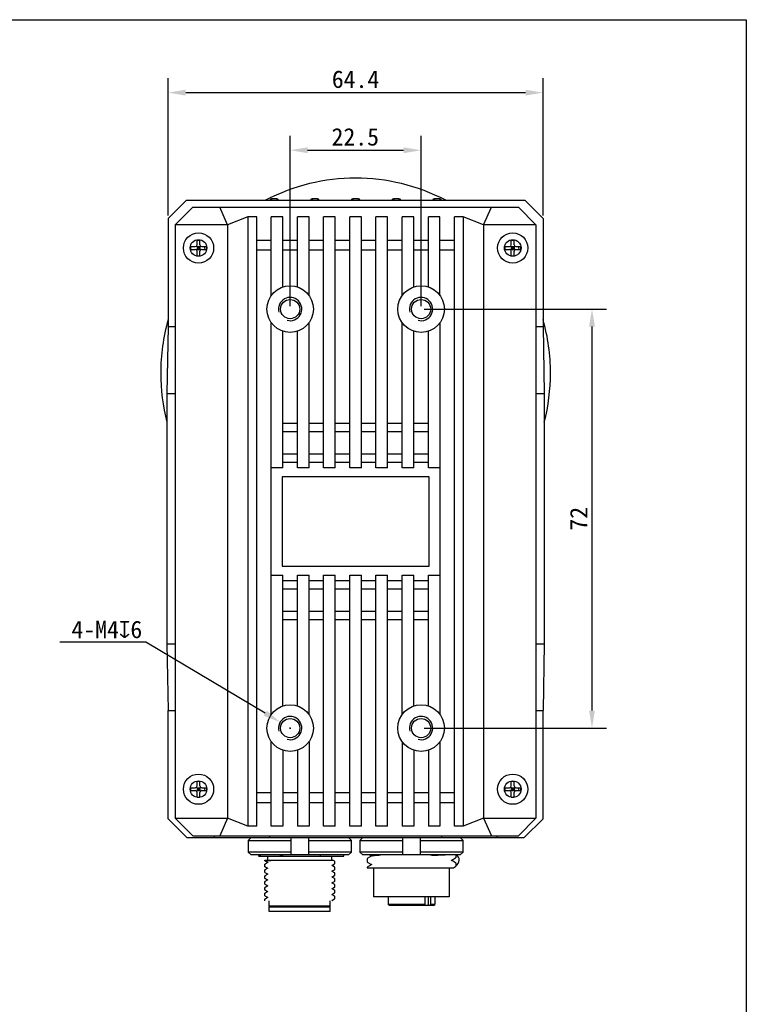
# Model space of a CAD drawing. Header units: millimetres. Extents: x 29 to 427, y -9 to 296.
# Tile 6 of 6: x 302 to 427, y 127 to 296. Entities that reach past the tile are written whole.
import ezdxf

# ---------------------------------------------------------------- set-up
doc = ezdxf.new("R2010")
doc.units = ezdxf.units.MM
doc.header["$LTSCALE"] = 23.1
doc.header["$PDMODE"] = 3
doc.header["$PDSIZE"] = 8
doc.layers.get('0').update_dxf_attribs({"linetype": 'CONTINUOUS'})
doc.layers.get('Defpoints').update_dxf_attribs({"linetype": 'CONTINUOUS'})
for name, color, linetype in [('00_COMPONENTS', 7, 'CONTINUOUS'), ('03_ALL_AXES', 7, 'CONTINUOUS'), ('51__DRAFT_DIMS', 7, 'CONTINUOUS')]:
    doc.layers.add(name, color=color, linetype=linetype)
doc.styles.get("Standard").update_dxf_attribs({"font": 'simfang.ttf'})
doc.dimstyles.new('DIMSTYLE_1', dxfattribs={"dimtxt": 3, "dimasz": 3, "dimexe": 2.5, "dimexo": 0.5, "dimgap": 0.75, "dimtad": 1, "dimdec": 1, "dimdsep": 46, "dimtxsty": 'STANDARD', "dimblk": '_FILLED', "dimcen": 0.09, "dimclrd": 8, "dimclre": 8, "dimclrt": 256, "dimazin": 2, "dimtp": 0.2, "dimtm": 0.2, "dimtfac": 1, "dimtdec": 1, "dimtofl": 0, "dimtmove": 0, "dimatfit": 3, "dimldrblk": '_FILLED', "dimfxl": 1, "dimtolj": 1, "dimarcsym": 0})
doc.dimstyles.new('DIMSTYLE_2', dxfattribs={"dimtxt": 3, "dimasz": 3, "dimexe": 2.5, "dimexo": 0.5, "dimtad": 1, "dimdsep": 46, "dimtxsty": 'STANDARD', "dimblk": '_FILLED', "dimcen": 0.09, "dimclrd": 8, "dimclre": 8, "dimclrt": 256, "dimazin": 2, "dimtp": 0.1, "dimtm": 0.1, "dimtfac": 1, "dimtofl": 0, "dimtmove": 0, "dimatfit": 1, "dimldrblk": '_FILLED', "dimfxl": 1, "dimtolj": 1, "dimarcsym": 0})

# ---------------------------------------------------------------- blocks, each defined once
blk = doc.blocks.new('_FILLED')
at = {"color": 0, "linetype": 'ByBlock'}
blk.add_solid([(0, 0), (-1, 0.167), (-1, -0.167)], dxfattribs=at)
blk = doc.blocks.new('*D4')
at = {"layer": '51__DRAFT_DIMS', "color": 8, "lineweight": -2, "transparency": 16777216}
for p, q in [((324.07, 189.22), (309.25, 189.22)), ((344.56, 177.01), (324.07, 189.22)), ((348.77, 174.45), (348.95, 174.45)), ((348.86, 174.36), (348.86, 174.54))]:
    blk.add_line(p, q, dxfattribs=at)
at = {"layer": 'Defpoints', "color": 0, "transparency": 16777216}
for p in [(347.14, 175.47), (350.57, 173.43)]:
    blk.add_point(p, dxfattribs=at)
at = {"layer": '51__DRAFT_DIMS', "color": 8, "lineweight": -2, "transparency": 16777216, "xscale": 3, "yscale": 3, "zscale": 3, "rotation": 329.2212189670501}
blk.add_blockref('_FILLED', (347.14, 175.47), dxfattribs=at)
at = {"layer": '51__DRAFT_DIMS', "transparency": 16777216, "insert": (323.44, 192.9), "char_height": 3, "attachment_point": 3}
blk.add_mtext('\\A1;4-M4{\\fgdt;x}6', dxfattribs=at)
blk = doc.blocks.new('*D5')
at = {"layer": '51__DRAFT_DIMS', "color": 8, "lineweight": -2, "transparency": 16777216}
for p, q in [((348.86, 246.95), (348.86, 276.24)), ((371.36, 246.95), (371.36, 276.24)), ((351.86, 273.74), (368.36, 273.74))]:
    blk.add_line(p, q, dxfattribs=at)
at = {"layer": 'Defpoints', "color": 0, "transparency": 16777216}
for p in [(371.36, 273.74), (348.86, 246.45), (371.36, 246.45)]:
    blk.add_point(p, dxfattribs=at)
at = {"layer": '51__DRAFT_DIMS', "color": 8, "lineweight": -2, "transparency": 16777216, "xscale": 3, "yscale": 3, "zscale": 3, "rotation": 180}
blk.add_blockref('_FILLED', (348.86, 273.74), dxfattribs=at)
at = {"layer": '51__DRAFT_DIMS', "color": 8, "lineweight": -2, "transparency": 16777216, "xscale": 3, "yscale": 3, "zscale": 3}
blk.add_blockref('_FILLED', (371.36, 273.74), dxfattribs=at)
at = {"layer": '51__DRAFT_DIMS', "transparency": 16777216, "insert": (360.05, 277.55), "char_height": 3, "attachment_point": 2}
blk.add_mtext('\\A1;22.5', dxfattribs=at)
blk = doc.blocks.new('*D6')
at = {"layer": '51__DRAFT_DIMS', "color": 8, "lineweight": -2, "transparency": 16777216}
for p, q in [((327.9, 262.54), (327.9, 286.14)), ((392.32, 262.54), (392.32, 286.14)), ((330.9, 283.64), (389.32, 283.64))]:
    blk.add_line(p, q, dxfattribs=at)
at = {"layer": 'Defpoints', "color": 0, "transparency": 16777216}
for p in [(392.32, 283.64), (327.9, 262.04), (392.32, 262.04)]:
    blk.add_point(p, dxfattribs=at)
at = {"layer": '51__DRAFT_DIMS', "color": 8, "lineweight": -2, "transparency": 16777216, "xscale": 3, "yscale": 3, "zscale": 3, "rotation": 180}
blk.add_blockref('_FILLED', (327.9, 283.64), dxfattribs=at)
at = {"layer": '51__DRAFT_DIMS', "color": 8, "lineweight": -2, "transparency": 16777216, "xscale": 3, "yscale": 3, "zscale": 3}
blk.add_blockref('_FILLED', (392.32, 283.64), dxfattribs=at)
at = {"layer": '51__DRAFT_DIMS', "transparency": 16777216, "insert": (360.1, 287.45), "char_height": 3, "attachment_point": 2}
blk.add_mtext('\\A1;64.4', dxfattribs=at)
blk = doc.blocks.new('*D7')
at = {"layer": '51__DRAFT_DIMS', "color": 8, "lineweight": -2, "transparency": 16777216}
for p, q in [((371.86, 246.45), (403.23, 246.45)), ((400.73, 243.45), (400.73, 177.45)), ((371.86, 174.45), (403.23, 174.45))]:
    blk.add_line(p, q, dxfattribs=at)
at = {"layer": 'Defpoints', "color": 0, "transparency": 16777216}
for p in [(371.36, 246.45), (371.36, 174.45), (400.73, 174.45)]:
    blk.add_point(p, dxfattribs=at)
at = {"layer": '51__DRAFT_DIMS', "color": 8, "lineweight": -2, "transparency": 16777216, "xscale": 3, "yscale": 3, "zscale": 3}
for p, rotation in [((400.73, 246.45), 90), ((400.73, 174.45), 270)]:
    blk.add_blockref('_FILLED', p, dxfattribs=dict(at, rotation=rotation))
at = {"layer": '51__DRAFT_DIMS', "transparency": 16777216, "insert": (396.95, 210.42), "char_height": 3, "attachment_point": 2, "rotation": 90}
blk.add_mtext('\\A1;72', dxfattribs=at)

msp = doc.modelspace()

# ---------------------------------------------------------------- linework, layer by layer
msp.add_lwpolyline([(28.566, 296.178), (427.252, 296.178), (427.252, -9.445), (28.566, -9.445)], close=True)
for start, end in [(62.48136, 117.51864), (164.09056, 180), (0, 15.90944)]:
    msp.add_arc((360.107, 235.451), 33.5, start, end)
at = {"layer": '00_COMPONENTS'}
for p, q in [((331.02, 265.16), (327.897, 262.038)), ((332.107, 263.951), (329.107, 260.951)), ((331.02, 265.16), (389.193, 265.16)), ((332.107, 263.951), (388.107, 263.951)), ((338.107, 260.951), (336.765, 263.951)), ((345.651, 265.401), (345.651, 265.16)), ((346.562, 265.401), (345.651, 265.401)), ((346.562, 265.401), (346.562, 265.16)), ((352.651, 265.401), (352.651, 265.16)), ((353.562, 265.401), (352.651, 265.401)), ((353.562, 265.401), (353.562, 265.16)), ((359.651, 265.401), (359.651, 265.16)), ((360.562, 265.401), (359.651, 265.401)), ((360.562, 265.401), (360.562, 265.16)), ((366.651, 265.401), (366.651, 265.16)), ((367.562, 265.401), (366.651, 265.401)), ((367.562, 265.401), (367.562, 265.16)), ((374.562, 265.401), (373.651, 265.401)), ((373.651, 265.401), (373.651, 265.16)), ((374.562, 265.401), (374.562, 265.16)), ((382.107, 260.951), (383.448, 263.951)), ((388.107, 263.951), (391.107, 260.951)), ((392.316, 262.038), (389.193, 265.16)), ((341.607, 262.284), (338.107, 260.951)), ((341.607, 262.284), (341.607, 157.617)), ((343.107, 262.284), (341.607, 262.284)), ((343.107, 157.617), (343.107, 262.284)), ((345.607, 248.783), (345.607, 262.284)), ((347.607, 262.284), (345.607, 262.284)), ((347.607, 250.25), (347.607, 262.284)), ((350.107, 250.25), (350.107, 262.284)), ((352.107, 262.284), (350.107, 262.284)), ((352.107, 248.783), (352.107, 262.284)), ((354.607, 219.151), (354.607, 262.284)), ((356.607, 262.284), (354.607, 262.284)), ((356.607, 219.151), (356.607, 262.284)), ((359.107, 219.151), (359.107, 262.284)), ((361.107, 262.284), (359.107, 262.284)), ((361.107, 219.151), (361.107, 262.284)), ((363.607, 219.151), (363.607, 262.284)), ((365.607, 262.284), (363.607, 262.284)), ((365.607, 219.151), (365.607, 262.284)), ((368.107, 248.783), (368.107, 262.284)), ((370.107, 262.284), (368.107, 262.284)), ((370.107, 250.25), (370.107, 262.284)), ((374.607, 262.284), (372.607, 262.284)), ((372.607, 250.25), (372.607, 262.284)), ((374.607, 248.783), (374.607, 262.284)), ((378.607, 262.284), (377.107, 262.284)), ((377.107, 157.617), (377.107, 262.284)), ((378.607, 262.284), (378.607, 157.617)), ((382.107, 260.951), (378.607, 262.284)), ((327.897, 262.038), (327.897, 243.451)), ((329.107, 260.951), (329.107, 158.951)), ((338.107, 260.951), (329.107, 260.951)), ((338.107, 260.951), (338.107, 158.951)), ((391.107, 260.951), (382.107, 260.951)), ((382.107, 260.951), (382.107, 158.951)), ((391.107, 260.951), (391.107, 158.951)), ((392.316, 262.038), (392.316, 243.451)), ((331.757, 257.201), (331.757, 256.701)), ((331.757, 257.201), (332.557, 257.201)), ((332.769, 256.613), (333.444, 257.289)), ((332.769, 257.289), (333.444, 256.613)), ((332.857, 257.501), (332.857, 258.301)), ((332.857, 258.301), (333.357, 258.301)), ((332.857, 257.201), (332.857, 256.701)), ((332.857, 257.201), (333.357, 257.201)), ((333.107, 257.201), (333.107, 256.701)), ((333.357, 257.501), (333.357, 258.301)), ((333.357, 257.201), (333.357, 256.701)), ((333.657, 257.201), (334.457, 257.201)), ((334.457, 257.201), (334.457, 256.701)), ((345.607, 258.211), (343.107, 258.211)), ((350.107, 258.211), (347.607, 258.211)), ((354.607, 258.211), (352.107, 258.211)), ((359.107, 258.211), (356.607, 258.211)), ((363.607, 258.211), (361.107, 258.211)), ((368.107, 258.211), (365.607, 258.211)), ((372.607, 258.211), (370.107, 258.211)), ((377.107, 258.211), (374.607, 258.211)), ((385.757, 257.201), (386.557, 257.201)), ((385.757, 257.201), (385.757, 256.701)), ((386.769, 256.613), (387.444, 257.289)), ((386.769, 257.289), (387.444, 256.613)), ((386.857, 258.301), (387.357, 258.301)), ((386.857, 257.501), (386.857, 258.301)), ((386.857, 257.201), (387.357, 257.201)), ((386.857, 257.201), (386.857, 256.701)), ((387.107, 257.201), (387.107, 256.701)), ((387.357, 257.501), (387.357, 258.301)), ((387.357, 257.201), (387.357, 256.701)), ((387.657, 257.201), (388.457, 257.201)), ((388.457, 257.201), (388.457, 256.701)), ((331.757, 256.701), (332.557, 256.701)), ((332.857, 256.951), (333.357, 256.951)), ((332.857, 256.701), (333.357, 256.701)), ((332.857, 255.601), (332.857, 256.401)), ((332.857, 255.601), (333.357, 255.601)), ((333.357, 255.601), (333.357, 256.401)), ((333.657, 256.701), (334.457, 256.701)), ((345.607, 256.547), (343.107, 256.547)), ((350.107, 256.547), (347.607, 256.547)), ((354.607, 256.547), (352.107, 256.547)), ((359.107, 256.547), (356.607, 256.547)), ((363.607, 256.547), (361.107, 256.547)), ((368.107, 256.547), (365.607, 256.547)), ((372.607, 256.547), (370.107, 256.547)), ((377.107, 256.547), (374.607, 256.547)), ((385.757, 256.701), (386.557, 256.701)), ((386.857, 256.951), (387.357, 256.951)), ((386.857, 256.701), (387.357, 256.701)), ((386.857, 255.601), (386.857, 256.401)), ((386.857, 255.601), (387.357, 255.601)), ((387.357, 255.601), (387.357, 256.401)), ((387.657, 256.701), (388.457, 256.701)), ((345.607, 176.783), (345.607, 244.119)), ((352.107, 219.151), (352.107, 244.119)), ((368.107, 219.151), (368.107, 244.119)), ((374.607, 244.119), (374.607, 176.783)), ((327.897, 243.451), (327.688, 231.962)), ((327.897, 243.451), (329.107, 243.451)), ((347.607, 219.151), (347.607, 242.651)), ((350.107, 219.151), (350.107, 242.651)), ((370.107, 219.151), (370.107, 242.651)), ((372.607, 219.151), (372.607, 242.651)), ((391.107, 243.451), (392.316, 243.451)), ((392.316, 243.451), (392.526, 231.962)), ((327.688, 231.962), (327.688, 188.94)), ((327.688, 231.962), (329.107, 231.962)), ((391.107, 231.962), (392.526, 231.962)), ((392.526, 231.962), (392.526, 188.94)), ((347.607, 226.829), (350.107, 226.829)), ((352.107, 226.829), (354.607, 226.829)), ((356.607, 226.829), (359.107, 226.829)), ((361.107, 226.829), (363.607, 226.829)), ((365.607, 226.829), (368.107, 226.829)), ((370.107, 226.829), (372.607, 226.829)), ((347.607, 225.415), (350.107, 225.415)), ((352.107, 225.415), (354.607, 225.415)), ((356.607, 225.415), (359.107, 225.415)), ((361.107, 225.415), (363.607, 225.415)), ((365.607, 225.415), (368.107, 225.415)), ((370.107, 225.415), (372.607, 225.415)), ((347.607, 221.587), (350.107, 221.587)), ((347.607, 220.172), (350.107, 220.172)), ((352.107, 221.587), (354.607, 221.587)), ((352.107, 220.172), (354.607, 220.172)), ((356.607, 221.587), (359.107, 221.587)), ((356.607, 220.172), (359.107, 220.172)), ((361.107, 221.587), (363.607, 221.587)), ((361.107, 220.172), (363.607, 220.172)), ((365.607, 221.587), (368.107, 221.587)), ((365.607, 220.172), (368.107, 220.172)), ((370.107, 221.587), (372.607, 221.587)), ((370.107, 220.172), (372.607, 220.172)), ((347.607, 219.151), (345.607, 219.151)), ((352.107, 219.151), (350.107, 219.151)), ((356.607, 219.151), (354.607, 219.151)), ((361.107, 219.151), (359.107, 219.151)), ((365.607, 219.151), (363.607, 219.151)), ((370.107, 219.151), (368.107, 219.151)), ((374.607, 219.151), (372.607, 219.151)), ((372.757, 217.601), (347.457, 217.601)), ((347.457, 217.601), (347.457, 202.301)), ((372.757, 202.301), (372.757, 217.601)), ((347.457, 202.301), (372.757, 202.301)), ((345.607, 200.751), (347.607, 200.751)), ((347.607, 178.25), (347.607, 200.751)), ((350.107, 199.729), (347.607, 199.729)), ((350.107, 200.751), (352.107, 200.751)), ((350.107, 178.25), (350.107, 200.751)), ((352.107, 176.783), (352.107, 200.751)), ((354.607, 199.729), (352.107, 199.729)), ((354.607, 200.751), (356.607, 200.751)), ((354.607, 157.617), (354.607, 200.751)), ((356.607, 157.617), (356.607, 200.751)), ((359.107, 199.729), (356.607, 199.729)), ((359.107, 200.751), (361.107, 200.751)), ((359.107, 157.617), (359.107, 200.751)), ((361.107, 157.617), (361.107, 200.751)), ((363.607, 199.729), (361.107, 199.729)), ((363.607, 200.751), (365.607, 200.751)), ((363.607, 157.617), (363.607, 200.751)), ((365.607, 157.617), (365.607, 200.751)), ((368.107, 199.729), (365.607, 199.729)), ((368.107, 200.751), (370.107, 200.751)), ((368.107, 176.783), (368.107, 200.751)), ((370.107, 178.25), (370.107, 200.751)), ((372.607, 199.729), (370.107, 199.729)), ((372.607, 200.751), (374.607, 200.751)), ((372.607, 178.25), (372.607, 200.751)), ((350.107, 198.315), (347.607, 198.315)), ((354.607, 198.315), (352.107, 198.315)), ((359.107, 198.315), (356.607, 198.315)), ((363.607, 198.315), (361.107, 198.315)), ((368.107, 198.315), (365.607, 198.315)), ((372.607, 198.315), (370.107, 198.315)), ((350.107, 194.487), (347.607, 194.487)), ((350.107, 193.072), (347.607, 193.072)), ((354.607, 194.487), (352.107, 194.487)), ((354.607, 193.072), (352.107, 193.072)), ((359.107, 194.487), (356.607, 194.487)), ((359.107, 193.072), (356.607, 193.072)), ((363.607, 194.487), (361.107, 194.487)), ((363.607, 193.072), (361.107, 193.072)), ((368.107, 194.487), (365.607, 194.487)), ((368.107, 193.072), (365.607, 193.072)), ((372.607, 194.487), (370.107, 194.487)), ((372.607, 193.072), (370.107, 193.072)), ((327.688, 188.94), (329.107, 188.94)), ((327.688, 188.94), (327.897, 177.451)), ((391.107, 188.94), (392.526, 188.94)), ((392.526, 188.94), (392.316, 177.451)), ((327.897, 177.451), (329.107, 177.451)), ((327.897, 158.864), (327.897, 177.451)), ((391.107, 177.451), (392.316, 177.451)), ((392.316, 158.864), (392.316, 177.451)), ((345.607, 157.617), (345.607, 172.119)), ((352.107, 172.119), (352.107, 157.617)), ((368.107, 172.119), (368.107, 157.617)), ((374.607, 172.119), (374.607, 157.617)), ((347.607, 170.651), (347.607, 157.617)), ((350.107, 170.651), (350.107, 157.617)), ((370.107, 170.651), (370.107, 157.617)), ((372.607, 170.651), (372.607, 157.617)), ((331.757, 164.201), (332.557, 164.201)), ((331.757, 164.201), (331.757, 163.701)), ((332.769, 164.289), (333.444, 163.613)), ((332.769, 163.613), (333.444, 164.289)), ((332.857, 165.301), (333.357, 165.301)), ((332.857, 164.501), (332.857, 165.301)), ((332.857, 164.201), (333.357, 164.201)), ((332.857, 164.201), (332.857, 163.701)), ((333.107, 164.201), (333.107, 163.701)), ((333.357, 164.501), (333.357, 165.301)), ((333.357, 164.201), (333.357, 163.701)), ((333.657, 164.201), (334.457, 164.201)), ((334.457, 164.201), (334.457, 163.701)), ((385.757, 164.201), (386.557, 164.201)), ((385.757, 164.201), (385.757, 163.701)), ((386.769, 164.289), (387.444, 163.613)), ((386.769, 163.613), (387.444, 164.289)), ((386.857, 165.301), (387.357, 165.301)), ((386.857, 164.501), (386.857, 165.301)), ((386.857, 164.201), (387.357, 164.201)), ((386.857, 164.201), (386.857, 163.701)), ((387.107, 164.201), (387.107, 163.701)), ((387.357, 164.501), (387.357, 165.301)), ((387.357, 164.201), (387.357, 163.701)), ((387.657, 164.201), (388.457, 164.201)), ((388.457, 164.201), (388.457, 163.701)), ((331.757, 163.701), (332.557, 163.701)), ((332.857, 163.951), (333.357, 163.951)), ((332.857, 163.701), (333.357, 163.701)), ((332.857, 162.601), (332.857, 163.401)), ((332.857, 162.601), (333.357, 162.601)), ((333.357, 162.601), (333.357, 163.401)), ((333.657, 163.701), (334.457, 163.701)), ((343.107, 163.355), (345.607, 163.355)), ((347.607, 163.355), (350.107, 163.355)), ((352.107, 163.355), (354.607, 163.355)), ((356.607, 163.355), (359.107, 163.355)), ((361.107, 163.355), (363.607, 163.355)), ((365.607, 163.355), (368.107, 163.355)), ((370.107, 163.355), (372.607, 163.355)), ((374.607, 163.355), (377.107, 163.355)), ((385.757, 163.701), (386.557, 163.701)), ((386.857, 163.951), (387.357, 163.951)), ((386.857, 163.701), (387.357, 163.701)), ((386.857, 162.601), (386.857, 163.401)), ((386.857, 162.601), (387.357, 162.601)), ((387.357, 162.601), (387.357, 163.401)), ((387.657, 163.701), (388.457, 163.701)), ((343.107, 161.69), (345.607, 161.69)), ((347.607, 161.69), (350.107, 161.69)), ((352.107, 161.69), (354.607, 161.69)), ((356.607, 161.69), (359.107, 161.69)), ((361.107, 161.69), (363.607, 161.69)), ((365.607, 161.69), (368.107, 161.69)), ((370.107, 161.69), (372.607, 161.69)), ((374.607, 161.69), (377.107, 161.69)), ((327.897, 158.864), (331.11, 155.651)), ((329.107, 158.951), (338.107, 158.951)), ((332.107, 155.951), (329.107, 158.951)), ((338.107, 158.951), (336.765, 155.951)), ((341.607, 157.617), (338.107, 158.951)), ((343.107, 157.617), (341.607, 157.617)), ((347.607, 157.617), (345.607, 157.617)), ((352.107, 157.617), (350.107, 157.617)), ((356.607, 157.617), (354.607, 157.617)), ((361.107, 157.617), (359.107, 157.617)), ((365.607, 157.617), (363.607, 157.617)), ((370.107, 157.617), (368.107, 157.617)), ((374.607, 157.617), (372.607, 157.617)), ((378.607, 157.617), (377.107, 157.617)), ((382.107, 158.951), (378.607, 157.617)), ((382.107, 158.951), (391.107, 158.951)), ((382.107, 158.951), (383.448, 155.951)), ((388.107, 155.951), (391.107, 158.951)), ((389.103, 155.651), (392.316, 158.864)), ((332.107, 155.951), (388.107, 155.951)), ((335.807, 155.951), (335.807, 155.651)), ((345.307, 155.951), (345.307, 155.651)), ((374.907, 155.651), (374.907, 155.951)), ((384.407, 155.651), (384.407, 155.951)), ((331.11, 155.651), (389.103, 155.651)), ((342.14, 155.651), (341.632, 155.151)), ((341.632, 155.151), (349.007, 155.151)), ((341.632, 155.151), (341.632, 153.151)), ((349.007, 152.651), (349.007, 155.651)), ((352.007, 155.651), (352.007, 152.651)), ((352.007, 155.151), (359.381, 155.151)), ((359.381, 155.151), (358.873, 155.651)), ((359.381, 153.151), (359.381, 155.151)), ((361.34, 155.651), (360.832, 155.151)), ((360.832, 155.151), (368.207, 155.151)), ((360.832, 155.151), (360.832, 153.151)), ((368.207, 152.651), (368.207, 155.651)), ((371.207, 155.651), (371.207, 152.651)), ((371.207, 155.151), (378.581, 155.151)), ((378.581, 155.151), (378.073, 155.651)), ((378.581, 153.151), (378.581, 155.151)), ((349.007, 153.151), (341.632, 153.151)), ((341.632, 153.151), (342.14, 152.651)), ((358.873, 152.651), (342.14, 152.651)), ((343.697, 152.615), (343.414, 152.451)), ((343.414, 152.451), (358.107, 152.451)), ((343.586, 152.651), (343.673, 152.601)), ((345.007, 151.751), (345.007, 152.451)), ((359.381, 153.151), (352.007, 153.151)), ((353.999, 152.651), (353.999, 152.451)), ((356.007, 151.751), (356.007, 152.451)), ((358.107, 152.451), (358.107, 152.651)), ((358.873, 152.651), (359.381, 153.151)), ((368.207, 153.151), (360.832, 153.151)), ((360.832, 153.151), (361.34, 152.651)), ((378.073, 152.651), (361.34, 152.651)), ((362.869, 152.501), (362.117, 152.067)), ((362.562, 152.651), (362.826, 152.498)), ((362.826, 152.498), (362.845, 152.487)), ((378.581, 153.151), (371.207, 153.151)), ((377.307, 152.651), (377.307, 152.17)), ((378.073, 152.651), (378.581, 153.151)), ((344.507, 151.751), (356.2, 151.751)), ((344.507, 151.633), (344.507, 151.751)), ((344.507, 150.633), (344.507, 151.056)), ((344.519, 151.627), (344.6, 151.581)), ((344.519, 150.627), (344.6, 150.581)), ((344.528, 151.069), (344.54, 151.072)), ((345.02, 151.354), (344.533, 151.073)), ((344.6, 151.581), (344.944, 151.382)), ((344.944, 151.382), (345.006, 151.346)), ((356.022, 150.838), (356.498, 151.113)), ((356.092, 150.813), (356.036, 150.846)), ((356.502, 150.576), (356.092, 150.813)), ((356.437, 151.614), (356.2, 151.751)), ((356.495, 151.58), (356.437, 151.614)), ((356.507, 151.123), (356.498, 151.113)), ((356.507, 151.123), (356.507, 151.571)), ((362.107, 152.054), (362.107, 151.421)), ((362.118, 151.408), (362.845, 150.987)), ((362.87, 151.002), (362.118, 150.567)), ((376.544, 151.723), (377.295, 152.158)), ((376.582, 151.729), (376.568, 151.737)), ((377.295, 151.316), (376.582, 151.729)), ((376.938, 150.451), (377.295, 150.657)), ((377.307, 151.303), (377.307, 150.671)), ((344.507, 149.633), (344.507, 150.056)), ((344.507, 148.633), (344.507, 149.056)), ((344.519, 149.627), (344.6, 149.581)), ((344.527, 150.069), (344.54, 150.072)), ((344.527, 149.069), (344.54, 149.073)), ((345.019, 150.354), (344.533, 150.073)), ((345.02, 149.354), (344.533, 149.073)), ((344.6, 150.581), (344.944, 150.382)), ((344.6, 149.581), (344.944, 149.382)), ((344.944, 150.382), (345.006, 150.346)), ((344.944, 149.382), (345.006, 149.346)), ((356.022, 149.838), (356.498, 150.113)), ((356.022, 148.838), (356.498, 149.113)), ((356.092, 149.813), (356.036, 149.846)), ((356.502, 149.576), (356.092, 149.813)), ((356.507, 150.123), (356.498, 150.113)), ((356.507, 149.123), (356.498, 149.113)), ((356.507, 150.123), (356.507, 150.571)), ((356.507, 149.123), (356.507, 149.571)), ((362.107, 150.554), (362.107, 150.451)), ((362.107, 150.451), (376.938, 150.451)), ((363.207, 150.451), (363.207, 145.451)), ((376.207, 150.451), (376.207, 145.451)), ((344.507, 147.633), (344.507, 148.056)), ((344.519, 148.627), (344.6, 148.581)), ((344.521, 147.626), (344.601, 147.58)), ((344.527, 148.069), (344.54, 148.072)), ((345.02, 148.354), (344.533, 148.073)), ((345.02, 147.354), (344.534, 147.073)), ((344.6, 148.581), (344.944, 148.382)), ((344.601, 147.58), (344.947, 147.38)), ((344.944, 148.382), (345.006, 148.346)), ((344.947, 147.38), (345.006, 147.346)), ((356.022, 147.838), (356.498, 148.113)), ((356.092, 148.813), (356.036, 148.846)), ((356.091, 147.814), (356.036, 147.846)), ((356.436, 147.614), (356.091, 147.814)), ((356.502, 148.576), (356.092, 148.813)), ((356.495, 147.58), (356.436, 147.614)), ((356.498, 147.578), (356.495, 147.58)), ((356.507, 148.123), (356.498, 148.113)), ((356.507, 148.123), (356.507, 148.571)), ((356.507, 147.123), (356.507, 147.571)), ((344.507, 146.633), (344.507, 147.056)), ((344.507, 145.633), (344.507, 146.056)), ((344.519, 146.627), (344.601, 146.58)), ((344.519, 145.627), (344.601, 145.58)), ((344.527, 147.069), (344.54, 147.072)), ((344.527, 146.069), (344.54, 146.072)), ((345.02, 146.354), (344.533, 146.073)), ((344.601, 146.58), (344.947, 146.38)), ((344.601, 145.58), (344.947, 145.38)), ((344.947, 146.38), (345.006, 146.346)), ((356.022, 146.838), (356.498, 147.113)), ((356.022, 145.838), (356.498, 146.113)), ((356.091, 146.814), (356.036, 146.846)), ((356.091, 145.814), (356.036, 145.846)), ((356.502, 146.576), (356.091, 146.814)), ((356.502, 145.576), (356.091, 145.814)), ((356.507, 147.123), (356.498, 147.113)), ((356.507, 146.123), (356.498, 146.113)), ((356.507, 146.123), (356.507, 146.571)), ((356.507, 145.123), (356.507, 145.571)), ((344.507, 144.751), (344.507, 145.056)), ((344.527, 145.069), (344.54, 145.072)), ((345.019, 145.354), (344.533, 145.073)), ((344.947, 145.38), (345.006, 145.346)), ((345.257, 143.851), (345.257, 144.751)), ((355.757, 143.851), (345.257, 143.851)), ((345.357, 143.751), (345.257, 143.851)), ((355.657, 143.751), (355.757, 143.851)), ((355.757, 143.851), (355.757, 144.751)), ((356.022, 144.838), (356.498, 145.113)), ((356.091, 144.814), (356.036, 144.846)), ((356.196, 144.753), (356.091, 144.814)), ((376.207, 145.451), (363.207, 145.451)), ((365.707, 145.451), (365.707, 144.151)), ((372.038, 144.151), (365.707, 144.151)), ((365.907, 143.951), (365.707, 144.151)), ((371.894, 143.951), (365.907, 143.951)), ((371.894, 143.951), (372.038, 144.151)), ((373.507, 143.951), (371.921, 143.951)), ((372.038, 144.151), (372.038, 145.451)), ((372.606, 143.951), (372.606, 145.451)), ((372.957, 144.151), (372.814, 143.951)), ((372.957, 145.451), (372.957, 144.151)), ((373.707, 144.151), (372.957, 144.151)), ((373.507, 143.951), (373.707, 144.151)), ((373.707, 145.451), (373.707, 144.151)), ((345.257, 143.751), (355.757, 143.751)), ((345.257, 142.951), (345.257, 143.751)), ((355.757, 142.951), (345.257, 142.951)), ((355.757, 142.951), (355.757, 143.751))]:
    msp.add_line(p, q, dxfattribs=at)
for centre, radius in [((333.107, 256.951), 2.6), ((387.107, 256.951), 2.6), ((333.107, 256.951), 1.425), ((387.107, 256.951), 1.425), ((348.857, 246.451), 4), ((371.357, 246.451), 4), ((348.857, 246.451), 1.65), ((371.357, 246.451), 1.65), ((348.857, 174.451), 4), ((371.357, 174.451), 4), ((348.857, 174.451), 1.65), ((371.357, 174.451), 1.65), ((333.107, 163.951), 2.6), ((387.107, 163.951), 2.6), ((333.107, 163.951), 1.425), ((387.107, 163.951), 1.425)]:
    msp.add_circle(centre, radius, dxfattribs=at)
for centre, radius, start, end in [((345.651, 265.101), 0.3, 90, 168.54666), ((346.562, 265.101), 0.3, 11.45464, 90.00006), ((352.651, 265.101), 0.3, 90, 168.55264), ((353.562, 265.101), 0.3, 11.44736, 90.00006), ((359.651, 265.101), 0.3, 90, 168.55264), ((360.562, 265.101), 0.3, 11.44736, 90.00006), ((366.651, 265.101), 0.3, 90, 168.55264), ((367.562, 265.101), 0.3, 11.44736, 90), ((373.651, 265.101), 0.3, 90, 168.54666), ((374.562, 265.101), 0.3, 11.45464, 90.00006), ((332.557, 257.501), 0.3, 270, 360), ((333.657, 257.501), 0.3, 180, 270), ((386.557, 257.501), 0.3, 270, 360), ((387.657, 257.501), 0.3, 180, 270), ((332.557, 256.401), 0.3, 0, 90), ((333.657, 256.401), 0.3, 90, 180), ((334.48, 256.951), 0.372, 145.30431, 214.69569), ((386.557, 256.401), 0.3, 0, 90), ((387.657, 256.401), 0.3, 90, 180), ((388.48, 256.951), 0.372, 145.30431, 214.69569), ((348.857, 246.451), 2, 255, 195), ((371.357, 246.451), 2, 255, 195), ((348.857, 174.451), 2, 255, 195), ((371.357, 174.451), 2, 255, 195), ((332.557, 164.501), 0.3, 270, 360), ((333.657, 164.501), 0.3, 180, 270), ((334.48, 163.951), 0.372, 145.30431, 214.69569), ((386.557, 164.501), 0.3, 270, 360), ((387.657, 164.501), 0.3, 180, 270), ((388.48, 163.951), 0.372, 145.30431, 214.69569), ((332.557, 163.401), 0.3, 0, 90), ((333.657, 163.401), 0.3, 90, 180), ((386.557, 163.401), 0.3, 0, 90), ((387.657, 163.401), 0.3, 90, 180), ((352.133, 135.181), 17.999, 103.92249, 106.36189), ((369.451, 136.731), 16.251, 76.66529, 78.43265), ((376.92, 151.751), 1, 292.77619, 64.17974), ((344.801, 149.942), 1.16, 102.56969, 103.01551), ((356.489, 151.553), 0.0269, 59.68595, 62.47569), ((344.769, 149.087), 1.012, 102.58398, 103.09331), ((344.724, 148.29), 0.804, 102.57569, 103.21944), ((344.713, 147.336), 0.756, 102.58311, 103.26513), ((356.489, 147.553), 0.027, 59.49647, 62.55632), ((344.734, 146.241), 0.854, 102.57609, 103.18075), ((344.749, 145.177), 0.919, 102.57917, 103.14046), ((344.741, 144.213), 0.882, 102.57985, 103.16472)]:
    msp.add_arc(centre, radius, start, end, dxfattribs=at)
for points, knots in [([(343.697, 152.615), (343.704, 152.619), (343.72, 152.625), (343.766, 152.638), (343.806, 152.646), (343.835, 152.651)], [0, 0, 0, 0, 0.154412, 0.3719203, 1, 1, 1, 1]), ([(362.869, 152.501), (362.876, 152.505), (362.893, 152.512), (362.925, 152.521), (362.967, 152.53), (363.044, 152.543), (363.164, 152.56), (363.34, 152.578), (363.554, 152.597), (363.806, 152.615), (364.095, 152.633), (364.299, 152.645), (364.407, 152.651)], [0, 0, 0, 0, 0.014958, 0.0362516, 0.0640318, 0.0983451, 0.1865154, 0.3004208, 0.4395253, 0.6032121, 0.790489, 1, 1, 1, 1]), ([(375.792, 152.651), (375.402, 152.63), (374.537, 152.592), (373.673, 152.56), (373.199, 152.543)], [0, 0, 0, 0, 0.4520817, 1, 1, 1, 1]), ([(344.548, 151.653), (344.538, 151.65), (344.524, 151.646), (344.51, 151.64), (344.507, 151.635), (344.507, 151.633)], [0, 0, 0, 0, 0.6937811, 0.8862971, 1, 1, 1, 1]), ([(344.507, 151.633), (344.507, 151.63), (344.518, 151.623), (344.527, 151.62), (344.534, 151.618)], [0, 0, 0, 0, 0.3184226, 1, 1, 1, 1]), ([(344.507, 151.056), (344.507, 151.059), (344.515, 151.065), (344.522, 151.068), (344.528, 151.069)], [0, 0, 0, 0, 0.3319334, 1, 1, 1, 1]), ([(344.548, 150.653), (344.538, 150.65), (344.524, 150.646), (344.51, 150.64), (344.507, 150.635), (344.507, 150.633)], [0, 0, 0, 0, 0.6937997, 0.8862859, 1, 1, 1, 1]), ([(344.507, 150.633), (344.507, 150.63), (344.518, 150.623), (344.527, 150.62), (344.534, 150.618)], [0, 0, 0, 0, 0.3180475, 1, 1, 1, 1]), ([(344.52, 151.627), (344.518, 151.628), (344.514, 151.63), (344.512, 151.636), (344.516, 151.641), (344.52, 151.643), (344.522, 151.644)], [0, 0, 0, 0, 0.2847516, 0.4673849, 0.6719137, 1, 1, 1, 1]), ([(344.533, 150.648), (344.534, 150.648), (344.54, 150.65), (344.545, 150.651), (344.549, 150.652)], [0, 0, 0, 0, 0.2241186, 1, 1, 1, 1]), ([(344.548, 151.653), (344.582, 151.659), (344.669, 151.67), (344.829, 151.682), (345.046, 151.695), (345.21, 151.703), (345.301, 151.707)], [0, 0, 0, 0, 0.135224, 0.348333, 0.6375339, 1, 1, 1, 1]), ([(344.549, 151.074), (344.552, 151.075), (344.568, 151.079), (344.584, 151.082), (344.596, 151.084)], [0, 0, 0, 0, 0.2164603, 1, 1, 1, 1]), ([(345.301, 151.707), (345.387, 151.711), (345.79, 151.728), (346.194, 151.741), (346.512, 151.751)], [0, 0, 0, 0, 0.2119971, 1, 1, 1, 1]), ([(356.502, 151.576), (356.503, 151.575), (356.505, 151.574), (356.507, 151.572), (356.507, 151.571)], [0, 0, 0, 0, 0.3353132, 1, 1, 1, 1]), ([(362.117, 152.067), (362.116, 152.066), (362.111, 152.063), (362.107, 152.058), (362.107, 152.054)], [0, 0, 0, 0, 0.3341356, 1, 1, 1, 1]), ([(362.118, 151.408), (362.116, 151.409), (362.111, 151.412), (362.107, 151.417), (362.107, 151.421)], [0, 0, 0, 0, 0.3366933, 1, 1, 1, 1]), ([(377.295, 152.158), (377.297, 152.159), (377.302, 152.162), (377.307, 152.167), (377.307, 152.17)], [0, 0, 0, 0, 0.3362146, 1, 1, 1, 1]), ([(377.295, 151.316), (377.297, 151.315), (377.302, 151.312), (377.307, 151.307), (377.307, 151.303)], [0, 0, 0, 0, 0.3367251, 1, 1, 1, 1]), ([(377.307, 150.671), (377.307, 150.669), (377.305, 150.663), (377.299, 150.66), (377.295, 150.657)], [0, 0, 0, 0, 0.1882231, 1, 1, 1, 1]), ([(344.507, 150.056), (344.507, 150.059), (344.514, 150.065), (344.522, 150.068), (344.527, 150.069)], [0, 0, 0, 0, 0.333257, 1, 1, 1, 1]), ([(344.548, 149.653), (344.538, 149.65), (344.524, 149.646), (344.51, 149.64), (344.507, 149.635), (344.507, 149.633)], [0, 0, 0, 0, 0.6937923, 0.8863382, 1, 1, 1, 1]), ([(344.507, 149.633), (344.507, 149.63), (344.518, 149.623), (344.527, 149.62), (344.534, 149.618)], [0, 0, 0, 0, 0.3182157, 1, 1, 1, 1]), ([(344.507, 149.056), (344.507, 149.059), (344.514, 149.065), (344.522, 149.068), (344.527, 149.069)], [0, 0, 0, 0, 0.3333823, 1, 1, 1, 1]), ([(344.52, 149.627), (344.518, 149.628), (344.514, 149.63), (344.512, 149.636), (344.516, 149.641), (344.52, 149.643), (344.522, 149.644)], [0, 0, 0, 0, 0.2855113, 0.4685844, 0.6727331, 1, 1, 1, 1]), ([(344.549, 150.074), (344.552, 150.075), (344.567, 150.079), (344.582, 150.082), (344.594, 150.084)], [0, 0, 0, 0, 0.2172934, 1, 1, 1, 1]), ([(344.549, 149.075), (344.552, 149.075), (344.566, 149.079), (344.58, 149.082), (344.592, 149.084)], [0, 0, 0, 0, 0.2186895, 1, 1, 1, 1]), ([(356.507, 150.571), (356.507, 150.571), (356.506, 150.573), (356.504, 150.575), (356.502, 150.576)], [0, 0, 0, 0, 0.1874074, 1, 1, 1, 1]), ([(356.507, 149.571), (356.507, 149.572), (356.506, 149.574), (356.504, 149.575), (356.502, 149.576)], [0, 0, 0, 0, 0.1893612, 1, 1, 1, 1]), ([(362.118, 150.568), (362.117, 150.567), (362.112, 150.564), (362.107, 150.559), (362.107, 150.555)], [0, 0, 0, 0, 0.3398654, 1, 1, 1, 1]), ([(344.548, 148.653), (344.538, 148.65), (344.524, 148.646), (344.51, 148.64), (344.507, 148.635), (344.507, 148.633)], [0, 0, 0, 0, 0.693702, 0.8862236, 1, 1, 1, 1]), ([(344.507, 148.633), (344.507, 148.63), (344.516, 148.623), (344.525, 148.621), (344.532, 148.619)], [0, 0, 0, 0, 0.3226373, 1, 1, 1, 1]), ([(344.507, 148.056), (344.507, 148.059), (344.514, 148.065), (344.522, 148.068), (344.527, 148.069)], [0, 0, 0, 0, 0.3328043, 1, 1, 1, 1]), ([(344.548, 147.653), (344.538, 147.65), (344.524, 147.646), (344.51, 147.64), (344.507, 147.635), (344.507, 147.633)], [0, 0, 0, 0, 0.6938784, 0.8862938, 1, 1, 1, 1]), ([(344.507, 147.633), (344.507, 147.63), (344.518, 147.623), (344.527, 147.62), (344.534, 147.618)], [0, 0, 0, 0, 0.3179654, 1, 1, 1, 1]), ([(344.52, 148.627), (344.518, 148.628), (344.515, 148.63), (344.512, 148.636), (344.517, 148.641), (344.521, 148.643), (344.523, 148.644)], [0, 0, 0, 0, 0.2844459, 0.464367, 0.6681325, 1, 1, 1, 1]), ([(344.521, 147.627), (344.519, 147.628), (344.516, 147.63), (344.512, 147.638), (344.519, 147.642), (344.523, 147.644)], [0, 0, 0, 0, 0.2955687, 0.4826628, 1, 1, 1, 1]), ([(344.549, 148.075), (344.552, 148.075), (344.566, 148.079), (344.58, 148.082), (344.592, 148.084)], [0, 0, 0, 0, 0.2187585, 1, 1, 1, 1]), ([(356.495, 147.58), (356.494, 147.581), (356.488, 147.584), (356.482, 147.586), (356.476, 147.587)], [0, 0, 0, 0, 0.1892856, 1, 1, 1, 1]), ([(356.507, 148.571), (356.507, 148.572), (356.506, 148.574), (356.504, 148.576), (356.502, 148.577)], [0, 0, 0, 0, 0.1889039, 1, 1, 1, 1]), ([(356.502, 147.576), (356.503, 147.576), (356.505, 147.574), (356.507, 147.572), (356.507, 147.571)], [0, 0, 0, 0, 0.3345365, 1, 1, 1, 1]), ([(344.507, 147.056), (344.507, 147.059), (344.514, 147.065), (344.522, 147.068), (344.527, 147.069)], [0, 0, 0, 0, 0.3327781, 1, 1, 1, 1]), ([(344.548, 146.653), (344.538, 146.65), (344.524, 146.646), (344.51, 146.64), (344.507, 146.635), (344.507, 146.633)], [0, 0, 0, 0, 0.6937697, 0.8863245, 1, 1, 1, 1]), ([(344.507, 146.633), (344.507, 146.63), (344.518, 146.623), (344.527, 146.62), (344.534, 146.618)], [0, 0, 0, 0, 0.3179057, 1, 1, 1, 1]), ([(344.507, 146.056), (344.507, 146.059), (344.514, 146.065), (344.522, 146.068), (344.527, 146.069)], [0, 0, 0, 0, 0.3330364, 1, 1, 1, 1]), ([(344.548, 145.653), (344.538, 145.65), (344.524, 145.646), (344.51, 145.64), (344.507, 145.635), (344.507, 145.633)], [0, 0, 0, 0, 0.6937389, 0.8862399, 1, 1, 1, 1]), ([(344.507, 145.633), (344.507, 145.63), (344.518, 145.623), (344.527, 145.62), (344.534, 145.618)], [0, 0, 0, 0, 0.317945, 1, 1, 1, 1]), ([(344.52, 146.627), (344.518, 146.628), (344.515, 146.63), (344.511, 146.638), (344.518, 146.642), (344.522, 146.644)], [0, 0, 0, 0, 0.2925877, 0.4794898, 1, 1, 1, 1]), ([(344.52, 145.627), (344.518, 145.628), (344.515, 145.63), (344.512, 145.636), (344.516, 145.641), (344.52, 145.643), (344.522, 145.644)], [0, 0, 0, 0, 0.2843104, 0.4657349, 0.6701565, 1, 1, 1, 1]), ([(344.549, 147.074), (344.552, 147.075), (344.568, 147.079), (344.584, 147.082), (344.596, 147.084)], [0, 0, 0, 0, 0.2165023, 1, 1, 1, 1]), ([(344.549, 146.074), (344.552, 146.075), (344.567, 146.079), (344.582, 146.082), (344.594, 146.084)], [0, 0, 0, 0, 0.2173205, 1, 1, 1, 1]), ([(356.507, 146.571), (356.507, 146.571), (356.506, 146.574), (356.504, 146.575), (356.502, 146.576)], [0, 0, 0, 0, 0.1872869, 1, 1, 1, 1]), ([(356.507, 145.571), (356.507, 145.571), (356.506, 145.574), (356.504, 145.575), (356.502, 145.576)], [0, 0, 0, 0, 0.1878535, 1, 1, 1, 1]), ([(344.507, 145.056), (344.507, 145.059), (344.514, 145.065), (344.522, 145.068), (344.527, 145.069)], [0, 0, 0, 0, 0.3339055, 1, 1, 1, 1]), ([(344.549, 145.074), (344.552, 145.075), (344.567, 145.079), (344.582, 145.082), (344.595, 145.084)], [0, 0, 0, 0, 0.2173094, 1, 1, 1, 1]), ([(356.507, 145.123), (356.507, 145.122), (356.505, 145.118), (356.501, 145.115), (356.498, 145.113)], [0, 0, 0, 0, 0.1881904, 1, 1, 1, 1])]:
    msp.add_open_spline(points, degree=3, knots=knots, dxfattribs=at)
for points in [[(356.498, 151.578), (356.497, 151.579), (356.496, 151.579), (356.495, 151.58)], [(356.5, 151.575), (356.5, 151.576), (356.499, 151.577), (356.498, 151.578)], [(356.5, 147.575), (356.5, 147.576), (356.499, 147.577), (356.498, 147.578)]]:
    msp.add_open_spline(points, degree=3, dxfattribs=at)
at = {"layer": '03_ALL_AXES'}
for start, end in [(180, 194.56012), (345.43988, 360)]:
    msp.add_arc((360.107, 235.451), 33.5, start, end, dxfattribs=at)
at = {"layer": '51__DRAFT_DIMS'}
msp.add_arc((348.857, 174.451), 2, 133.76868, 180, dxfattribs=at)

# ---------------------------------------------------------------- dimensions: what is measured, and where the dimension line sits
for base, p1, p2, picture, middle in [((392.316, 283.644), (327.897, 262.038), (392.316, 262.038), '*D6', (360.098, 283.644)), ((371.357, 273.745), (348.857, 246.451), (371.357, 246.451), '*D5', (360.045, 273.745))]:
    dim = msp.add_linear_dim(base=base, p1=p1, p2=p2, dimstyle='DIMSTYLE_1', dxfattribs=at)
    dim.commit()
    dim.dimension.update_dxf_attribs({"geometry": picture, "text_midpoint": middle, "dimtype": 160})
dim = msp.add_linear_dim(base=(400.732, 174.451), p1=(371.357, 246.451), p2=(371.357, 174.451), angle=270, dimstyle='DIMSTYLE_1', dxfattribs=at)
dim.commit()
dim.dimension.update_dxf_attribs({"geometry": '*D7', "text_midpoint": (400.732, 210.419), "dimtype": 160})
dim = msp.add_diameter_dim_2p(p1=(350.575, 173.427), p2=(347.138, 175.474), text='4-M<>{\\fgdt;x}6', dimstyle='DIMSTYLE_2', override={"dimtih": 1, "dimtoh": 1, "dimpost": '<>'}, dxfattribs=at)
dim.commit()
dim.dimension.update_dxf_attribs({"geometry": '*D4', "text_midpoint": (316.348, 189.215), "dimtype": 163})

doc.saveas('drawing.dxf')
